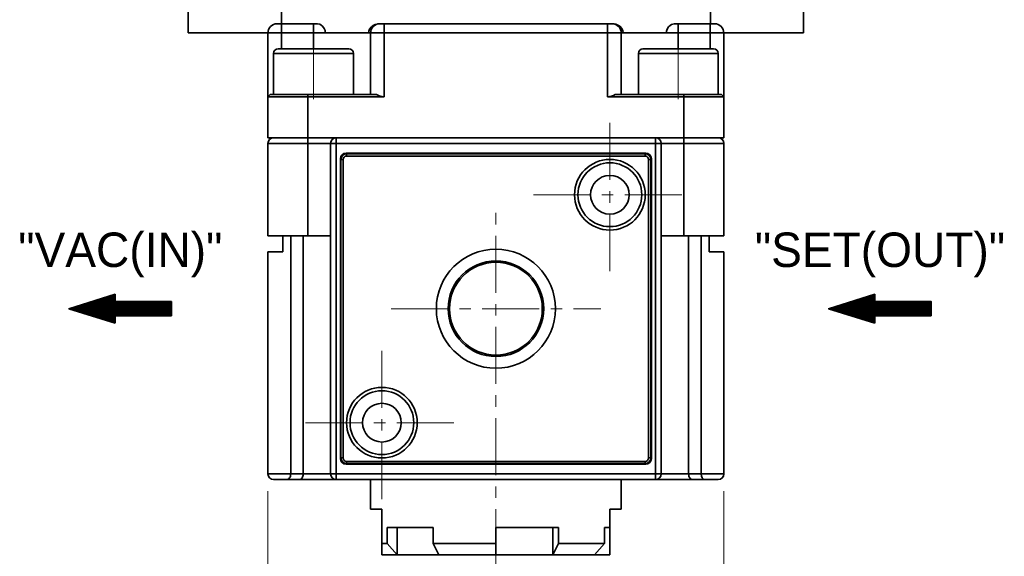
# Model space of a CAD drawing. Header units: millimetres. Extents: x 0 to 422, y 0 to 298.
# Tile 2 of 5: x 98 to 185, y 60 to 107. Entities that reach past the tile are written whole.
import ezdxf

# ---------------------------------------------------------------- set-up
doc = ezdxf.new("R2010")
doc.units = ezdxf.units.MM
doc.linetypes.add('CENTERX1', pattern=[2, 1.25, -0.25, 0.25, -0.25])
doc.linetypes.add('CENTERX3', pattern=[8, 5, -1, 1, -1])
doc.layers.get('0').update_dxf_attribs({"lineweight": 0})
for name, color, linetype, lineweight in [('Dimension Layer', 3, 'Continuous', 18), ('외형선', 7, 'Continuous', 35), ('중심선1', 1, 'CENTERX1', 15)]:
    doc.layers.add(name, color=color, linetype=linetype, lineweight=lineweight)
doc.dimstyles.new('ISO-25', dxfattribs={"dimscale": 1.5, "dimtxt": 2.3, "dimasz": 3, "dimexe": 1, "dimexo": 1, "dimgap": 0.5, "dimtad": 1, "dimdec": 4, "dimdsep": 46, "dimtxsty": 'Standard', "dimblk": '_CAXARROW', "dimcen": 2.5, "dimdle": 6, "dimclrd": 1, "dimclre": 1, "dimclrt": 2, "dimadec": 4, "dimazin": 2, "dimtfac": 0.5, "dimtdec": 3, "dimtmove": 0, "dimatfit": 3, "dimfxl": 1, "dimarcsym": 0})

# ---------------------------------------------------------------- blocks, each defined once
blk = doc.blocks.new('SDTRRETY')
at = {"layer": '외형선'}
h = blk.add_hatch(dxfattribs=at)
h.set_pattern_fill('패턴 없음', color=256, style=0, pattern_type=0)
h.set_pattern_definition([(45, (0, 0), (-0.007071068, 0.007071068), [])])
h.paths.add_polyline_path([(-10.431, -0.736), (-10.431, 0.736), (-4.691, 0.736), (-4.691, 1.461), (0, 0), (-4.691, -1.461), (-4.691, -0.736)], flags=0)
for p, q in [((0, 0), (-4.691, 1.461)), ((-4.691, 1.461), (-4.691, 0.736)), ((-4.691, 0.736), (-10.431, 0.736)), ((-10.431, 0.736), (-10.431, -0.736)), ((0, 0), (-4.691, -1.461)), ((-4.691, -0.736), (-10.431, -0.736)), ((-4.691, -1.461), (-4.691, -0.736))]:
    blk.add_line(p, q, dxfattribs=at)
blk = doc.blocks.new('67')
at = {"layer": '외형선'}
blk.add_line((312.33, 0), (299.81, 0), dxfattribs=at)
at = {"layer": '외형선', "xscale": -1.2, "yscale": 1.2, "zscale": 1.2}
for p in [(207.24, 0), (299.81, 0)]:
    blk.add_blockref('SDTRRETY', p, dxfattribs=at)
at = {"layer": 'Dimension Layer', "color": 0, "char_height": 4.2, "width": 22.7982, "attachment_point": 5}
for s, insert in [('"VAC(IN)"', (213.5, 6.55)), ('"SET(OUT)"', (306.07, 6.55))]:
    blk.add_mtext(s, dxfattribs=dict(at, insert=insert))
blk = doc.blocks.new('*X10')
at = {"layer": 'Dimension Layer', "linetype": 'Continuous'}
for points in [[(119.944, 47.437), (124.444, 48), (124.444, 46.875)], [(159.944, 47.437), (155.444, 48), (155.444, 46.875)]]:
    blk.add_hatch(color=1, dxfattribs=at).paths.add_polyline_path(points, flags=0)
at = {"layer": 'Dimension Layer', "color": 1, "linetype": 'Continuous'}
for p, q in [((119.944, 65.789), (119.944, 45.937)), ((159.944, 65.789), (159.944, 45.937)), ((119.944, 47.437), (159.944, 47.437))]:
    blk.add_line(p, q, dxfattribs=at)
at = {"layer": 'Dimension Layer', "color": 2, "insert": (139.944, 49.984), "char_height": 3.45, "width": 9.79084, "attachment_point": 5}
blk.add_mtext('40', dxfattribs=at)
blk = doc.blocks.new('_CAXARROW')
blk.add_hatch(color=0).paths.add_polyline_path([(0, 0), (-1, 0.125), (-1, -0.125)], flags=0)

msp = doc.modelspace()

# ---------------------------------------------------------------- linework, layer by layer
at = {"layer": '외형선'}
for p, q in [((112.94393, 105.98898), (112.94393, 108.28898)), ((121.1464, 106.78898), (121.1464, 108.28898)), ((158.78393, 106.78898), (158.78393, 108.28898)), ((166.94393, 108.28898), (166.94393, 105.98898)), ((121.14393, 106.78898), (120.74393, 106.78898)), ((121.14393, 105.98898), (121.14393, 106.78898)), ((123.94393, 106.78898), (121.14393, 106.78898)), ((123.94393, 105.98898), (123.94393, 106.78898)), ((124.29517, 106.78898), (123.94393, 106.78898)), ((129.74393, 106.78898), (129.7014, 106.78898)), ((130.14393, 106.78898), (129.74393, 106.78898)), ((130.14393, 105.98898), (130.14393, 106.78898)), ((149.74393, 106.78898), (130.14393, 106.78898)), ((149.74393, 106.78898), (149.74393, 105.98898)), ((150.14393, 106.78898), (149.74393, 106.78898)), ((150.18647, 106.78898), (150.14393, 106.78898)), ((155.94393, 106.78898), (155.5927, 106.78898)), ((155.94393, 105.98898), (155.94393, 106.78898)), ((158.74393, 106.78898), (155.94393, 106.78898)), ((158.74393, 106.78898), (158.74393, 105.98898)), ((159.14393, 106.78898), (158.74393, 106.78898)), ((119.94393, 105.98898), (112.94393, 105.98898)), ((119.94393, 105.98898), (121.14393, 105.98898)), ((119.94393, 100.38898), (119.94393, 105.98898)), ((121.14393, 105.98898), (123.94393, 105.98898)), ((121.14393, 104.58898), (121.14393, 105.98898)), ((123.94393, 105.98898), (123.94393, 104.58898)), ((123.94393, 105.98898), (124.97892, 105.98898)), ((128.764, 105.98898), (124.97892, 105.98898)), ((128.764, 105.98898), (128.94393, 105.98898)), ((128.94393, 105.98898), (130.14393, 105.98898)), ((128.94393, 105.98898), (128.94393, 100.58898)), ((130.14393, 105.98898), (149.74393, 105.98898)), ((130.14393, 105.98898), (130.14393, 100.38898)), ((149.74393, 100.38898), (149.74393, 105.98898)), ((149.74393, 105.98898), (150.94393, 105.98898)), ((150.94393, 105.98898), (151.12387, 105.98898)), ((150.94393, 100.58898), (150.94393, 105.98898)), ((154.90895, 105.98898), (151.12387, 105.98898)), ((154.90895, 105.98898), (155.94393, 105.98898)), ((155.94393, 105.98898), (155.94393, 104.58898)), ((155.94393, 105.98898), (158.74393, 105.98898)), ((158.74393, 105.98898), (158.74393, 104.58898)), ((158.74393, 105.98898), (159.94393, 105.98898)), ((159.94393, 105.98898), (159.94393, 100.38898)), ((166.94393, 105.98898), (159.94393, 105.98898)), ((127.04393, 104.58898), (120.84393, 104.58898)), ((159.04393, 104.58898), (152.84393, 104.58898)), ((120.44393, 104.18898), (120.44393, 100.58898)), ((120.44393, 104.18898), (127.44393, 104.18898)), ((127.44393, 100.58898), (127.44393, 104.18898)), ((152.44393, 104.18898), (152.44393, 100.58898)), ((152.44393, 104.18898), (159.44393, 104.18898)), ((159.44393, 100.58898), (159.44393, 104.18898)), ((119.94393, 100.38898), (120.14393, 100.58898)), ((119.94393, 100.38898), (119.94393, 96.78898)), ((119.94393, 100.38898), (123.44393, 100.38898)), ((122.33393, 100.58898), (120.14393, 100.58898)), ((125.11013, 100.58898), (122.33393, 100.58898)), ((123.44393, 100.38898), (123.44393, 100.58898)), ((123.44393, 100.38898), (123.44393, 96.78898)), ((123.44393, 100.38898), (130.14393, 100.38898)), ((129.48061, 100.58898), (125.11013, 100.58898)), ((149.74393, 100.38898), (156.44393, 100.38898)), ((154.77774, 100.58898), (150.40726, 100.58898)), ((157.55393, 100.58898), (154.77774, 100.58898)), ((156.44393, 100.38898), (156.44393, 100.58898)), ((156.44393, 100.38898), (156.44393, 96.78898)), ((156.44393, 100.38898), (159.94393, 100.38898)), ((159.74393, 100.58898), (157.55393, 100.58898)), ((159.94393, 100.38898), (159.74393, 100.58898)), ((159.94393, 100.38898), (159.94393, 96.78898)), ((119.94393, 96.78898), (123.44393, 96.78898)), ((123.44393, 96.78898), (123.44393, 96.28898)), ((123.44393, 96.78898), (125.94393, 96.78898)), ((125.94393, 96.78898), (125.94393, 96.28898)), ((153.94393, 96.78898), (125.94393, 96.78898)), ((153.94393, 96.28898), (153.94393, 96.78898)), ((153.94393, 96.78898), (156.44393, 96.78898)), ((156.44393, 96.28898), (156.44393, 96.78898)), ((156.44393, 96.78898), (159.94393, 96.78898)), ((119.94393, 96.28898), (123.44393, 96.28898)), ((119.94393, 96.28898), (119.94393, 88.18898)), ((123.44393, 96.28898), (125.44393, 96.28898)), ((123.44393, 96.28898), (123.44393, 88.18898)), ((125.94393, 96.28898), (125.44393, 96.28898)), ((125.44393, 96.28898), (125.44393, 67.28898)), ((125.94393, 96.28898), (153.94393, 96.28898)), ((125.94393, 67.28898), (125.94393, 96.28898)), ((153.94393, 96.28898), (153.94393, 67.28898)), ((154.44393, 96.28898), (153.94393, 96.28898)), ((154.44393, 96.28898), (156.44393, 96.28898)), ((154.44393, 67.28898), (154.44393, 96.28898)), ((156.44393, 96.28898), (159.94393, 96.28898)), ((156.44393, 96.28898), (156.44393, 88.18898)), ((159.94393, 96.28898), (159.94393, 88.18898)), ((126.84865, 95.38425), (126.79628, 95.43662)), ((126.79628, 95.43662), (153.09159, 95.43662)), ((153.03922, 95.38425), (126.84865, 95.38425)), ((126.84865, 95.18425), (153.03922, 95.18425)), ((153.09159, 95.43662), (153.03922, 95.38425)), ((126.2963, 94.93664), (126.34867, 94.88427)), ((126.2963, 68.64133), (126.2963, 94.93664)), ((126.34867, 94.88427), (126.34867, 68.6937)), ((126.54866, 68.6937), (126.54866, 94.88427)), ((153.3392, 94.88427), (153.3392, 68.6937)), ((153.5392, 94.88427), (153.59157, 94.93664)), ((153.5392, 68.6937), (153.5392, 94.88427)), ((153.59157, 94.93664), (153.59157, 68.64133)), ((123.44393, 88.18898), (119.94393, 88.18898)), ((121.24393, 88.18898), (121.24393, 86.78898)), ((121.94393, 67.28898), (121.94393, 88.18898)), ((123.03585, 67.28898), (123.03585, 88.18898)), ((125.44393, 88.18898), (123.44393, 88.18898)), ((156.44393, 88.18898), (154.44393, 88.18898)), ((159.94393, 88.18898), (156.44393, 88.18898)), ((156.85202, 67.28898), (156.85202, 88.18898)), ((157.94393, 67.28898), (157.94393, 88.18898)), ((158.64393, 86.78898), (158.64393, 88.18898)), ((119.94393, 67.28898), (119.94393, 86.78898)), ((121.24393, 86.78898), (119.94393, 86.78898)), ((159.94393, 86.78898), (158.64393, 86.78898)), ((159.94393, 86.78898), (159.94393, 67.28898)), ((126.34867, 68.6937), (126.2963, 68.64133)), ((153.03922, 68.39371), (126.84865, 68.39371)), ((153.59157, 68.64133), (153.5392, 68.6937)), ((126.79628, 68.14134), (126.84865, 68.19372)), ((153.09159, 68.14134), (126.79628, 68.14134)), ((126.84865, 68.19372), (153.03922, 68.19372)), ((153.03922, 68.19372), (153.09159, 68.14134)), ((121.94393, 67.28898), (119.94393, 67.28898)), ((120.44393, 66.78898), (121.59383, 66.78898)), ((121.59383, 66.78898), (122.68574, 66.78898)), ((123.03585, 67.28898), (121.94393, 67.28898)), ((122.68574, 66.78898), (125.94393, 66.78898)), ((125.44393, 67.28898), (123.03585, 67.28898)), ((125.44393, 67.28898), (125.94393, 67.28898)), ((153.94393, 67.28898), (125.94393, 67.28898)), ((125.94393, 67.28898), (125.94393, 66.78898)), ((125.94393, 66.78898), (153.94393, 66.78898)), ((128.94393, 66.78898), (128.94393, 64.18898)), ((150.94393, 64.18898), (150.94393, 66.78898)), ((153.94393, 66.78898), (153.94393, 67.28898)), ((153.94393, 67.28898), (154.44393, 67.28898)), ((153.94393, 66.78898), (157.20213, 66.78898)), ((156.85202, 67.28898), (154.44393, 67.28898)), ((157.94393, 67.28898), (156.85202, 67.28898)), ((157.20213, 66.78898), (158.29404, 66.78898)), ((159.94393, 67.28898), (157.94393, 67.28898)), ((158.29404, 66.78898), (159.44393, 66.78898)), ((128.94393, 64.18898), (129.94393, 64.18898)), ((129.94393, 64.18898), (129.94393, 61.18898)), ((149.94393, 64.18898), (150.94393, 64.18898)), ((149.94393, 62.58898), (149.94393, 64.18898)), ((130.41766, 62.58898), (134.44393, 62.58898)), ((130.41766, 61.18898), (130.41766, 62.58898)), ((131.28368, 62.58898), (131.28368, 60.18898)), ((134.44393, 61.18898), (134.44393, 62.58898)), ((139.94393, 61.18898), (139.94393, 62.58898)), ((139.94393, 62.58898), (145.44393, 62.58898)), ((144.94393, 62.58898), (144.94393, 60.18898)), ((145.44393, 61.18898), (145.44393, 62.58898)), ((149.47021, 62.58898), (149.94393, 62.58898)), ((149.47021, 61.18898), (149.47021, 62.58898)), ((149.94393, 62.58898), (149.94393, 60.18898)), ((129.94393, 61.18898), (130.41766, 61.18898)), ((129.94393, 61.18898), (129.94393, 60.18898)), ((131.28368, 60.18898), (130.41766, 61.18898)), ((134.44393, 61.18898), (139.94393, 61.18898)), ((134.94393, 60.18898), (134.44393, 61.18898)), ((139.94393, 60.18898), (139.94393, 61.18898)), ((144.94393, 60.18898), (145.44393, 61.18898)), ((145.44393, 61.18898), (149.47021, 61.18898)), ((148.60419, 60.18898), (149.47021, 61.18898)), ((131.28368, 60.18898), (129.94393, 60.18898)), ((134.94393, 60.18898), (131.28368, 60.18898)), ((139.94393, 60.18898), (134.94393, 60.18898)), ((144.94393, 60.18898), (139.94393, 60.18898)), ((148.60419, 60.18898), (144.94393, 60.18898)), ((149.94393, 60.18898), (148.60419, 60.18898))]:
    msp.add_line(p, q, dxfattribs=at)
for points in [[(124.97892, 105.98898), (124.95361, 106.18944), (124.88822, 106.36331), (124.73896, 106.57456), (124.48889, 106.74911), (124.29517, 106.78898)], [(129.7014, 106.78898), (129.36493, 106.72983), (129.18233, 106.6439), (129.01682, 106.52043), (128.86184, 106.33087), (128.78423, 106.14672), (128.764, 105.98898)], [(151.12387, 105.98898), (151.09106, 106.18944), (151.00562, 106.36331), (150.80716, 106.57456), (150.46331, 106.74911), (150.18647, 106.78898)], [(155.5927, 106.78898), (155.35638, 106.72983), (155.2239, 106.6439), (155.10126, 106.52043), (154.98409, 106.33087), (154.92456, 106.14672), (154.90895, 105.98898)], [(126.84865, 95.38425), (126.65733, 95.34618), (126.49513, 95.23779), (126.38674, 95.07559), (126.34867, 94.88427)], [(126.84865, 95.18425), (126.84865, 95.26039), (126.84865, 95.32506), (126.84865, 95.36852), (126.84865, 95.38425)], [(153.03922, 95.18425), (153.03922, 95.26039), (153.03922, 95.32506), (153.03922, 95.36852), (153.03922, 95.38425)], [(153.5392, 94.88427), (153.50113, 95.07559), (153.39274, 95.23779), (153.23054, 95.34618), (153.03922, 95.38425)], [(126.54866, 94.88427), (126.47253, 94.88427), (126.40786, 94.88427), (126.36439, 94.88427), (126.34867, 94.88427)], [(153.3392, 94.88427), (153.41534, 94.88427), (153.48001, 94.88427), (153.52348, 94.88427), (153.5392, 94.88427)], [(126.54866, 68.6937), (126.47253, 68.6937), (126.40786, 68.6937), (126.36439, 68.6937), (126.34867, 68.6937)], [(126.34867, 68.6937), (126.38674, 68.50238), (126.49513, 68.34018), (126.65733, 68.23179), (126.84865, 68.19372)], [(126.84865, 68.39371), (126.84865, 68.31758), (126.84865, 68.25291), (126.84865, 68.20944), (126.84865, 68.19372)], [(153.03922, 68.19372), (153.23054, 68.23179), (153.39274, 68.34018), (153.50113, 68.50238), (153.5392, 68.6937)], [(153.03922, 68.19372), (153.03922, 68.20944), (153.03922, 68.25291), (153.03922, 68.31758), (153.03922, 68.39371)], [(153.3392, 68.6937), (153.41534, 68.6937), (153.48001, 68.6937), (153.52348, 68.6937), (153.5392, 68.6937)]]:
    msp.add_lwpolyline(points, dxfattribs=at)
for centre, radius in [((149.94393, 91.78898), 3.1), ((149.94393, 91.78898), 2.8), ((149.94393, 91.78898), 1.7), ((139.94393, 81.78898), 5.22375), ((139.94393, 81.78898), 4.19251), ((139.94393, 81.78898), 4.06975), ((129.94393, 71.78898), 3.1), ((129.94393, 71.78898), 2.8), ((129.94393, 71.78898), 1.7)]:
    msp.add_circle(centre, radius, dxfattribs=at)
for centre, radius, start, end in [((120.74393, 105.98898), 0.8, 90, 180), ((129.74393, 105.98898), 0.8, 90, 180), ((150.14393, 105.98898), 0.8, 0, 90), ((159.14393, 105.98898), 0.8, 0, 90), ((120.84393, 104.18898), 0.4, 90, 180), ((127.04393, 104.18898), 0.4, 0, 90), ((152.84393, 104.18898), 0.4, 90, 180), ((159.04393, 104.18898), 0.4, 0, 90), ((130.14393, 101.58898), 1.2, 236.4426902, 270), ((149.74393, 101.58898), 1.2, 270, 303.5573098), ((120.44393, 96.28898), 0.5, 90, 180), ((125.94393, 96.28898), 0.5, 90, 180), ((153.94393, 96.28898), 0.5, 0, 90), ((159.44393, 96.28898), 0.5, 0, 90), ((126.79631, 94.9366), 0.50004, 90.0043632, 179.9956368), ((126.84868, 94.88424), 0.30002, 90.0043632, 179.9956368), ((153.03919, 94.88424), 0.30002, 0.0043632, 89.9956368), ((153.09155, 94.9366), 0.50004, 0.0043632, 89.9956368), ((126.79631, 68.64136), 0.50004, 180.0043632, 269.9956368), ((126.84868, 68.69373), 0.30002, 180.0043632, 269.9956368), ((153.03919, 68.69373), 0.30002, 270.0043632, 359.9956368), ((153.09155, 68.64136), 0.50004, 270.0043632, 359.9956368), ((120.44393, 67.28898), 0.5, 180, 270), ((125.94393, 67.28898), 0.5, 180, 270), ((153.94393, 67.28898), 0.5, 270, 0), ((159.44393, 67.28898), 0.5, 270, 0)]:
    msp.add_arc(centre, radius, start, end, dxfattribs=at)
for centre, major_axis, start_param, end_param in [((121.59383, 67.28898), (0, 0.5), 3.14159265, 4.71238898), ((122.68574, 67.28898), (0, -0.5), 0, 1.57079633), ((157.20213, 67.28898), (0, -0.5), 4.71238898, 6.28318531), ((158.29404, 67.28898), (0, 0.5), 1.57079633, 3.14159265)]:
    msp.add_ellipse(centre, major_axis=major_axis, ratio=0.70020754, start_param=start_param, end_param=end_param, dxfattribs=at)
at = {"layer": '중심선1', "color": 1, "linetype": 'CENTERX3'}
for p, q in [((123.94393, 104.98898), (123.94393, 100.18898)), ((155.94393, 104.98898), (155.94393, 100.18898)), ((149.94393, 85.08898), (149.94393, 98.48898)), ((143.24393, 91.78898), (156.64393, 91.78898)), ((139.94393, 59.18898), (139.94393, 90.9815)), ((130.75142, 81.78898), (149.13645, 81.78898)), ((129.94393, 65.08898), (129.94393, 78.48898)), ((123.24393, 71.78898), (136.64393, 71.78898))]:
    msp.add_line(p, q, dxfattribs=at)

# ---------------------------------------------------------------- block references
at = {"layer": '외형선', "xscale": 0.72, "yscale": 0.7200000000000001, "zscale": 0.7200000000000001}
msp.add_blockref('67', (-46.72796, 81.78898), dxfattribs=at)

# ---------------------------------------------------------------- dimensions: what is measured, and where the dimension line sits
at = {"layer": 'Dimension Layer'}
dim = msp.add_linear_dim(base=(159.94393, 47.43732), p1=(119.94393, 67.28898), p2=(159.94393, 67.28898), dimstyle='ISO-25', override={"dimscale": 1.5, "dimsah": 1, "dimtfill": 1, "dimtolj": 1, "dimtzin": 8}, dxfattribs=at)
dim.commit()
dim.dimension.update_dxf_attribs({"geometry": '*X10', "text_midpoint": (139.94394, 49.98362)})

doc.saveas('drawing.dxf')
